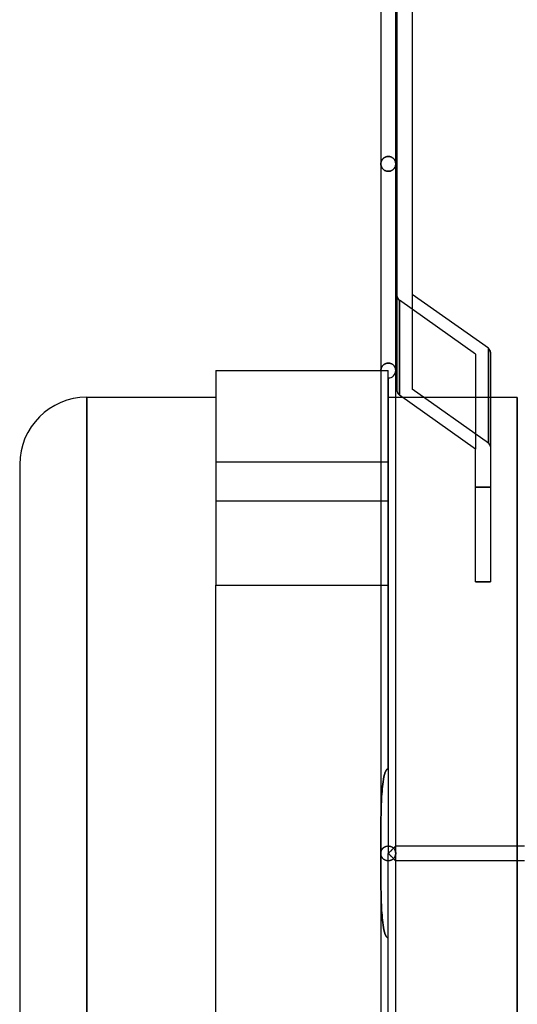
# Model space of a CAD drawing. Header units: millimetres. Extents: x -88 to 55, y -232 to 232.
# Tile 3 of 6: x -88 to -21, y -20 to 112. Entities that reach past the tile are written whole.
import ezdxf

# ---------------------------------------------------------------- set-up
doc = ezdxf.new("R2010")
doc.units = ezdxf.units.MM
doc.layers.add('HIDDEN', color=7, linetype='Continuous')
doc.layers.add('THICK', color=7, linetype='Continuous')

msp = doc.modelspace()

# ---------------------------------------------------------------- linework, layer by layer
at = {"layer": 'HIDDEN'}
for p, q in [((-39.66, 92.85), (-39.67, 92.79)), ((-39.67, 92.79), (-39.66, 92.84)), ((-39.66, 92.74), (-39.67, 92.79)), ((-39.67, 92.79), (-39.66, 92.74)), ((-39.65, 92.95), (-39.66, 92.9)), ((-39.66, 92.89), (-39.65, 92.94)), ((-39.66, 92.9), (-39.66, 92.85)), ((-39.66, 92.84), (-39.66, 92.89)), ((-39.64, 93), (-39.65, 92.95)), ((-39.65, 92.94), (-39.64, 92.99)), ((-39.63, 93.05), (-39.64, 93)), ((-39.64, 92.99), (-39.63, 93.04)), ((-39.62, 93.1), (-39.63, 93.05)), ((-39.63, 93.04), (-39.62, 93.09)), ((-39.6, 93.15), (-39.62, 93.1)), ((-39.62, 93.09), (-39.6, 93.14)), ((-39.58, 93.2), (-39.6, 93.15)), ((-39.6, 93.14), (-39.58, 93.19)), ((-39.55, 93.25), (-39.58, 93.2)), ((-39.58, 93.19), (-39.56, 93.24)), ((-39.56, 93.24), (-39.54, 93.28)), ((-39.53, 93.3), (-39.55, 93.25)), ((-39.54, 93.28), (-39.51, 93.33)), ((-39.5, 93.35), (-39.53, 93.3)), ((-39.51, 93.33), (-39.48, 93.38)), ((-39.46, 93.4), (-39.5, 93.35)), ((-39.48, 93.38), (-39.44, 93.42)), ((-39.43, 93.44), (-39.46, 93.4)), ((-39.44, 93.42), (-39.41, 93.46)), ((-39.39, 93.48), (-39.43, 93.44)), ((-39.41, 93.46), (-39.37, 93.5)), ((-39.34, 93.53), (-39.39, 93.48)), ((-39.37, 93.5), (-39.32, 93.54)), ((-39.3, 93.57), (-39.34, 93.53)), ((-39.32, 93.54), (-39.28, 93.58)), ((-39.25, 93.6), (-39.3, 93.57)), ((-39.28, 93.58), (-39.23, 93.62)), ((-39.19, 93.64), (-39.25, 93.6)), ((-39.23, 93.62), (-39.18, 93.65)), ((-39.14, 93.67), (-39.19, 93.64)), ((-39.18, 93.65), (-39.12, 93.68)), ((-39.08, 93.7), (-39.14, 93.67)), ((-39.12, 93.68), (-39.06, 93.71)), ((-39.01, 93.73), (-39.08, 93.7)), ((-39.06, 93.71), (-39, 93.73)), ((-38.95, 93.75), (-39.01, 93.73)), ((-39, 93.73), (-38.94, 93.75)), ((-38.88, 93.77), (-38.95, 93.75)), ((-38.94, 93.75), (-38.87, 93.77)), ((-38.81, 93.78), (-38.88, 93.77)), ((-38.87, 93.77), (-38.8, 93.78)), ((-38.74, 93.79), (-38.81, 93.78)), ((-38.8, 93.78), (-38.73, 93.79)), ((-38.67, 93.79), (-38.74, 93.79)), ((-38.73, 93.79), (-38.67, 93.79)), ((-38.6, 93.79), (-38.67, 93.79)), ((-38.67, 93.79), (-38.59, 93.79)), ((-38.53, 93.78), (-38.6, 93.79)), ((-38.59, 93.79), (-38.52, 93.78)), ((-38.46, 93.77), (-38.53, 93.78)), ((-38.52, 93.78), (-38.45, 93.77)), ((-38.39, 93.75), (-38.46, 93.77)), ((-38.45, 93.77), (-38.38, 93.75)), ((-38.33, 93.73), (-38.39, 93.75)), ((-38.38, 93.75), (-38.32, 93.73)), ((-38.27, 93.71), (-38.33, 93.73)), ((-38.32, 93.73), (-38.25, 93.7)), ((-38.21, 93.68), (-38.27, 93.71)), ((-38.25, 93.7), (-38.19, 93.67)), ((-38.15, 93.65), (-38.21, 93.68)), ((-38.19, 93.67), (-38.14, 93.64)), ((-38.1, 93.62), (-38.15, 93.65)), ((-38.14, 93.64), (-38.08, 93.6)), ((-38.05, 93.58), (-38.1, 93.62)), ((-38.08, 93.6), (-38.03, 93.57)), ((-38.01, 93.54), (-38.05, 93.58)), ((-38.03, 93.57), (-37.99, 93.53)), ((-37.96, 93.5), (-38.01, 93.54)), ((-37.99, 93.53), (-37.94, 93.48)), ((-37.92, 93.46), (-37.96, 93.5)), ((-37.94, 93.48), (-37.9, 93.44)), ((-37.89, 93.42), (-37.92, 93.46)), ((-37.9, 93.44), (-37.87, 93.4)), ((-37.85, 93.38), (-37.89, 93.42)), ((-37.87, 93.4), (-37.83, 93.35)), ((-37.82, 93.33), (-37.85, 93.38)), ((-37.83, 93.35), (-37.8, 93.3)), ((-37.79, 93.28), (-37.82, 93.33)), ((-37.8, 93.3), (-37.78, 93.25)), ((-37.77, 93.24), (-37.79, 93.28)), ((-37.78, 93.25), (-37.75, 93.2)), ((-37.75, 93.19), (-37.77, 93.24)), ((-37.75, 93.2), (-37.73, 93.15)), ((-37.73, 93.14), (-37.75, 93.19)), ((-37.73, 93.15), (-37.71, 93.1)), ((-37.71, 93.09), (-37.73, 93.14)), ((-37.71, 93.1), (-37.7, 93.05)), ((-37.7, 93.04), (-37.71, 93.09)), ((-37.7, 93.05), (-37.69, 93)), ((-37.69, 92.99), (-37.7, 93.04)), ((-37.69, 93), (-37.68, 92.95)), ((-37.68, 92.94), (-37.69, 92.99)), ((-37.68, 92.95), (-37.67, 92.9)), ((-37.67, 92.89), (-37.68, 92.94)), ((-37.67, 92.9), (-37.67, 92.85)), ((-37.67, 92.84), (-37.67, 92.89)), ((-37.67, 92.85), (-37.67, 92.79)), ((-37.67, 92.79), (-37.67, 92.84)), ((-37.67, 92.74), (-37.67, 92.79)), ((-37.67, 92.79), (-37.67, 92.74)), ((-39.66, 92.69), (-39.66, 92.74)), ((-39.66, 92.74), (-39.66, 92.69)), ((-39.65, 92.63), (-39.66, 92.69)), ((-39.66, 92.69), (-39.65, 92.63)), ((-39.64, 92.58), (-39.65, 92.63)), ((-39.65, 92.63), (-39.64, 92.58)), ((-39.63, 92.52), (-39.64, 92.58)), ((-39.64, 92.58), (-39.63, 92.52)), ((-39.61, 92.47), (-39.63, 92.52)), ((-39.63, 92.52), (-39.61, 92.47)), ((-39.59, 92.42), (-39.61, 92.47)), ((-39.61, 92.47), (-39.59, 92.42)), ((-39.57, 92.37), (-39.59, 92.42)), ((-39.59, 92.42), (-39.57, 92.37)), ((-39.54, 92.31), (-39.57, 92.37)), ((-39.57, 92.37), (-39.54, 92.31)), ((-39.51, 92.26), (-39.54, 92.31)), ((-39.54, 92.31), (-39.51, 92.26)), ((-39.48, 92.22), (-39.51, 92.26)), ((-39.51, 92.26), (-39.48, 92.22)), ((-39.45, 92.17), (-39.48, 92.22)), ((-39.48, 92.22), (-39.45, 92.17)), ((-39.41, 92.12), (-39.45, 92.17)), ((-39.45, 92.17), (-39.41, 92.12)), ((-39.36, 92.08), (-39.41, 92.12)), ((-39.41, 92.12), (-39.36, 92.08)), ((-39.32, 92.03), (-39.36, 92.08)), ((-39.36, 92.08), (-39.32, 92.03)), ((-39.27, 91.99), (-39.32, 92.03)), ((-39.32, 92.03), (-39.27, 91.99)), ((-39.22, 91.96), (-39.27, 91.99)), ((-39.27, 91.99), (-39.22, 91.96)), ((-39.16, 91.92), (-39.22, 91.96)), ((-39.22, 91.96), (-39.16, 91.92)), ((-39.11, 91.89), (-39.16, 91.92)), ((-39.16, 91.92), (-39.11, 91.89)), ((-39.05, 91.87), (-39.11, 91.89)), ((-39.11, 91.89), (-39.05, 91.87)), ((-38.99, 91.84), (-39.05, 91.87)), ((-39.05, 91.87), (-38.99, 91.84)), ((-38.93, 91.82), (-38.99, 91.84)), ((-38.99, 91.84), (-38.93, 91.82)), ((-38.86, 91.81), (-38.93, 91.82)), ((-38.93, 91.82), (-38.86, 91.81)), ((-38.8, 91.8), (-38.86, 91.81)), ((-38.86, 91.81), (-38.8, 91.8)), ((-38.73, 91.79), (-38.8, 91.8)), ((-38.8, 91.8), (-38.73, 91.79)), ((-38.67, 91.79), (-38.73, 91.79)), ((-38.73, 91.79), (-38.67, 91.79)), ((-38.67, 91.79), (-38.59, 91.79)), ((-38.59, 91.79), (-38.67, 91.79)), ((-38.59, 91.79), (-38.52, 91.8)), ((-38.52, 91.8), (-38.59, 91.79)), ((-38.52, 91.8), (-38.45, 91.81)), ((-38.45, 91.81), (-38.52, 91.8)), ((-38.45, 91.81), (-38.38, 91.83)), ((-38.38, 91.83), (-38.45, 91.81)), ((-38.38, 91.83), (-38.31, 91.85)), ((-38.31, 91.85), (-38.38, 91.83)), ((-38.31, 91.85), (-38.25, 91.88)), ((-38.25, 91.88), (-38.31, 91.85)), ((-38.25, 91.88), (-38.18, 91.91)), ((-38.18, 91.91), (-38.25, 91.88)), ((-38.18, 91.91), (-38.13, 91.95)), ((-38.13, 91.95), (-38.18, 91.91)), ((-38.13, 91.95), (-38.07, 91.98)), ((-38.07, 91.98), (-38.13, 91.95)), ((-38.07, 91.98), (-38.02, 92.02)), ((-38.02, 92.02), (-38.07, 91.98)), ((-38.02, 92.02), (-37.98, 92.07)), ((-37.98, 92.07), (-38.02, 92.02)), ((-37.98, 92.07), (-37.93, 92.11)), ((-37.93, 92.11), (-37.98, 92.07)), ((-37.93, 92.11), (-37.89, 92.15)), ((-37.89, 92.15), (-37.93, 92.11)), ((-37.89, 92.15), (-37.86, 92.2)), ((-37.86, 92.2), (-37.89, 92.15)), ((-37.86, 92.2), (-37.83, 92.25)), ((-37.83, 92.25), (-37.86, 92.2)), ((-37.83, 92.25), (-37.8, 92.3)), ((-37.8, 92.3), (-37.83, 92.25)), ((-37.8, 92.3), (-37.77, 92.35)), ((-37.77, 92.35), (-37.8, 92.3)), ((-37.77, 92.35), (-37.74, 92.4)), ((-37.74, 92.4), (-37.77, 92.35)), ((-37.74, 92.4), (-37.72, 92.46)), ((-37.72, 92.46), (-37.74, 92.4)), ((-37.72, 92.46), (-37.71, 92.51)), ((-37.71, 92.51), (-37.72, 92.46)), ((-37.71, 92.51), (-37.69, 92.57)), ((-37.69, 92.57), (-37.71, 92.51)), ((-37.69, 92.57), (-37.68, 92.62)), ((-37.68, 92.62), (-37.69, 92.57)), ((-37.68, 92.62), (-37.67, 92.68)), ((-37.67, 92.68), (-37.68, 92.62)), ((-37.67, 92.68), (-37.67, 92.74)), ((-37.67, 92.74), (-37.67, 92.68)), ((-26.92, 67.18), (-37.17, 74.43)), ((-37.17, 61.67), (-37.17, 74.43)), ((-26.92, 67.18), (-37.17, 74.43)), ((-37.17, 74.43), (-37.17, 61.67)), ((-25.21, 55.21), (-25.21, 67.97)), ((-26.92, 67.18), (-26.92, 54.42)), ((-61.88, 64.98), (-61.88, 64.98)), ((-39.66, 65.03), (-39.67, 64.98)), ((-39.67, 64.98), (-39.66, 65.03)), ((-39.67, 64.98), (-38.67, 64.98)), ((-39.65, 65.13), (-39.66, 65.08)), ((-39.66, 65.08), (-39.65, 65.13)), ((-39.66, 65.08), (-39.66, 65.03)), ((-39.66, 65.03), (-39.66, 65.08)), ((-39.64, 65.18), (-39.65, 65.13)), ((-39.65, 65.13), (-39.64, 65.18)), ((-39.63, 65.23), (-39.64, 65.18)), ((-39.64, 65.18), (-39.63, 65.23)), ((-39.62, 65.28), (-39.63, 65.23)), ((-39.63, 65.23), (-39.62, 65.28)), ((-39.6, 65.33), (-39.62, 65.28)), ((-39.62, 65.28), (-39.6, 65.33)), ((-39.58, 65.38), (-39.6, 65.33)), ((-39.6, 65.33), (-39.58, 65.38)), ((-39.56, 65.42), (-39.58, 65.38)), ((-39.58, 65.38), (-39.56, 65.42)), ((-39.54, 65.47), (-39.56, 65.42)), ((-39.56, 65.42), (-39.54, 65.47)), ((-39.51, 65.52), (-39.54, 65.47)), ((-39.54, 65.47), (-39.51, 65.52)), ((-39.48, 65.56), (-39.51, 65.52)), ((-39.51, 65.52), (-39.48, 65.56)), ((-39.44, 65.6), (-39.48, 65.56)), ((-39.48, 65.56), (-39.44, 65.6)), ((-39.41, 65.65), (-39.44, 65.6)), ((-39.44, 65.6), (-39.41, 65.65)), ((-39.37, 65.69), (-39.41, 65.65)), ((-39.41, 65.65), (-39.37, 65.69)), ((-39.32, 65.73), (-39.37, 65.69)), ((-39.37, 65.69), (-39.32, 65.73)), ((-39.28, 65.77), (-39.32, 65.73)), ((-39.32, 65.73), (-39.28, 65.77)), ((-39.23, 65.8), (-39.28, 65.77)), ((-39.28, 65.77), (-39.23, 65.8)), ((-39.18, 65.83), (-39.23, 65.8)), ((-39.23, 65.8), (-39.18, 65.83)), ((-39.12, 65.86), (-39.18, 65.83)), ((-39.18, 65.83), (-39.12, 65.86)), ((-39.06, 65.89), (-39.12, 65.86)), ((-39.12, 65.86), (-39.06, 65.89)), ((-39, 65.91), (-39.06, 65.89)), ((-39.06, 65.89), (-39, 65.91)), ((-38.94, 65.94), (-39, 65.91)), ((-39, 65.91), (-38.94, 65.94)), ((-38.87, 65.95), (-38.94, 65.94)), ((-38.94, 65.94), (-38.87, 65.95)), ((-38.8, 65.96), (-38.87, 65.95)), ((-38.87, 65.95), (-38.8, 65.96)), ((-38.73, 65.97), (-38.8, 65.96)), ((-38.8, 65.96), (-38.73, 65.97)), ((-38.67, 65.97), (-38.73, 65.97)), ((-38.73, 65.97), (-38.67, 65.97)), ((-38.59, 65.97), (-38.67, 65.97)), ((-38.67, 65.97), (-38.59, 65.97)), ((-38.67, 36.1), (-38.67, 64.98)), ((-38.67, 64.98), (-38.67, 64.98)), ((-38.67, 64.98), (-38.67, 64.98)), ((-38.52, 65.96), (-38.59, 65.97)), ((-38.59, 65.97), (-38.52, 65.96)), ((-38.45, 65.95), (-38.52, 65.96)), ((-38.52, 65.96), (-38.45, 65.95)), ((-38.38, 65.93), (-38.45, 65.95)), ((-38.45, 65.95), (-38.38, 65.93)), ((-38.32, 65.91), (-38.38, 65.93)), ((-38.38, 65.93), (-38.32, 65.91)), ((-38.25, 65.89), (-38.32, 65.91)), ((-38.32, 65.91), (-38.25, 65.89)), ((-38.19, 65.86), (-38.25, 65.89)), ((-38.25, 65.89), (-38.19, 65.86)), ((-38.14, 65.82), (-38.19, 65.86)), ((-38.19, 65.86), (-38.14, 65.82)), ((-38.08, 65.79), (-38.14, 65.82)), ((-38.14, 65.82), (-38.08, 65.79)), ((-38.03, 65.75), (-38.08, 65.79)), ((-38.08, 65.79), (-38.03, 65.75)), ((-37.99, 65.71), (-38.03, 65.75)), ((-38.03, 65.75), (-37.99, 65.71)), ((-37.94, 65.67), (-37.99, 65.71)), ((-37.99, 65.71), (-37.94, 65.67)), ((-37.9, 65.63), (-37.94, 65.67)), ((-37.94, 65.67), (-37.9, 65.63)), ((-37.87, 65.58), (-37.9, 65.63)), ((-37.9, 65.63), (-37.87, 65.58)), ((-37.83, 65.53), (-37.87, 65.58)), ((-37.87, 65.58), (-37.83, 65.53)), ((-37.8, 65.49), (-37.83, 65.53)), ((-37.83, 65.53), (-37.8, 65.49)), ((-37.78, 65.44), (-37.8, 65.49)), ((-37.8, 65.49), (-37.78, 65.44)), ((-37.75, 65.39), (-37.78, 65.44)), ((-37.78, 65.44), (-37.75, 65.39)), ((-37.73, 65.34), (-37.75, 65.39)), ((-37.75, 65.39), (-37.73, 65.34)), ((-37.71, 65.29), (-37.73, 65.34)), ((-37.73, 65.34), (-37.71, 65.29)), ((-37.7, 65.24), (-37.71, 65.29)), ((-37.71, 65.29), (-37.7, 65.24)), ((-37.69, 65.19), (-37.7, 65.24)), ((-37.7, 65.24), (-37.69, 65.19)), ((-37.68, 65.14), (-37.69, 65.19)), ((-37.69, 65.19), (-37.68, 65.14)), ((-37.67, 65.08), (-37.68, 65.14)), ((-37.68, 65.14), (-37.67, 65.08)), ((-37.67, 65.03), (-37.67, 65.08)), ((-37.67, 65.08), (-37.67, 65.03)), ((-37.67, 64.98), (-37.67, 65.03)), ((-37.67, 65.03), (-37.67, 64.98)), ((-38.67, 63.98), (-38.67, 0)), ((-25.21, 55.21), (-35.47, 62.46)), ((-79.22, 0), (-79.22, 61.37)), ((-37.67, 61.37), (-38.67, 61.37)), ((-24.92, 61.37), (-36.75, 61.37)), ((-21.32, 0), (-21.32, 61.37)), ((-38.67, 52.66), (-61.88, 52.66)), ((-38.67, 52.66), (-61.88, 52.66)), ((-26.92, 49.3), (-24.92, 49.3)), ((-24.92, 49.3), (-26.92, 49.3)), ((-38.67, 47.41), (-61.88, 47.41)), ((-38.67, 47.41), (-61.88, 47.41)), ((-61.88, 36.1), (-38.67, 36.1)), ((-39.67, 36.1), (-38.67, 36.1)), ((-38.67, 11.44), (-38.67, 36.1)), ((-26.92, 36.54), (-24.92, 36.54)), ((-39.17, 10.61), (-39.25, 10.3)), ((-39.25, 10.3), (-39.17, 10.61)), ((-39.07, 10.93), (-39.17, 10.61)), ((-39.17, 10.61), (-39.07, 10.93)), ((-38.93, 11.24), (-39.07, 10.93)), ((-39.07, 10.93), (-38.93, 11.24)), ((-38.67, 11.44), (-38.93, 11.24)), ((-38.93, 11.24), (-38.67, 11.44)), ((-39.41, 9.32), (-39.45, 8.99)), ((-39.45, 8.99), (-39.41, 9.32)), ((-39.37, 9.65), (-39.41, 9.32)), ((-39.41, 9.32), (-39.37, 9.65)), ((-39.31, 9.98), (-39.37, 9.65)), ((-39.37, 9.65), (-39.31, 9.98)), ((-39.25, 10.3), (-39.31, 9.98)), ((-39.31, 9.98), (-39.25, 10.3)), ((-39.54, 7.98), (-39.56, 7.63)), ((-39.56, 7.63), (-39.54, 7.98)), ((-39.51, 8.32), (-39.54, 7.98)), ((-39.54, 7.98), (-39.51, 8.32)), ((-39.48, 8.65), (-39.51, 8.32)), ((-39.51, 8.32), (-39.48, 8.65)), ((-39.45, 8.99), (-39.48, 8.65)), ((-39.48, 8.65), (-39.45, 8.99)), ((-39.59, 6.94), (-39.61, 6.59)), ((-39.61, 6.59), (-39.59, 6.94)), ((-39.58, 7.29), (-39.59, 6.94)), ((-39.59, 6.94), (-39.58, 7.29)), ((-39.56, 7.63), (-39.58, 7.29)), ((-39.58, 7.29), (-39.56, 7.63)), ((-39.63, 5.89), (-39.64, 5.53)), ((-39.64, 5.53), (-39.63, 5.89)), ((-39.64, 5.53), (-39.64, 5.18)), ((-39.64, 5.18), (-39.64, 5.53)), ((-39.62, 6.24), (-39.63, 5.89)), ((-39.63, 5.89), (-39.62, 6.24)), ((-39.61, 6.59), (-39.62, 6.24)), ((-39.62, 6.24), (-39.61, 6.59)), ((-39.65, 4.47), (-39.66, 4.12)), ((-39.66, 4.12), (-39.65, 4.47)), ((-39.66, 4.12), (-39.66, 3.77)), ((-39.66, 3.77), (-39.66, 4.12)), ((-39.64, 5.18), (-39.65, 4.83)), ((-39.65, 4.83), (-39.64, 5.18)), ((-39.65, 4.83), (-39.65, 4.47)), ((-39.65, 4.47), (-39.65, 4.83)), ((-39.66, 3.77), (-39.66, 3.41)), ((-39.66, 3.41), (-39.66, 3.77)), ((-39.66, 3.41), (-39.66, 3.06)), ((-39.66, 3.06), (-39.66, 3.41)), ((-39.66, 3.06), (-39.66, 2.71)), ((-39.66, 2.71), (-39.66, 3.06)), ((-39.66, 2.71), (-39.66, 2.37)), ((-39.66, 2.37), (-39.66, 2.71)), ((-39.66, 1.68), (-39.67, 1.33)), ((-39.67, 1.33), (-39.66, 1.68)), ((-39.67, 1.33), (-39.67, 1)), ((-39.67, 1), (-39.67, 1.33)), ((-39.66, 2.37), (-39.66, 2.02)), ((-39.66, 2.02), (-39.66, 2.37)), ((-39.66, 2.02), (-39.66, 1.68)), ((-39.66, 1.68), (-39.66, 2.02)), ((-39.67, 1), (-39.67, 0.66)), ((-39.67, 0.66), (-39.67, 1)), ((-39.67, 0.66), (-39.67, 0.33)), ((-39.67, 0.33), (-39.67, 0.66)), ((-39.67, 0.33), (-39.67, 0)), ((-39.67, 0), (-39.67, 0.33)), ((-39.67, 0), (-39.66, 0.05)), ((-39.67, 0), (-39.66, 0.05)), ((-39.67, -0.33), (-39.67, 0)), ((-39.67, 0), (-39.67, -0.33)), ((-39.66, -0.05), (-39.67, 0)), ((-39.66, 0.11), (-39.65, 0.16)), ((-39.66, 0.1), (-39.65, 0.16)), ((-39.66, 0.05), (-39.66, 0.11)), ((-39.66, 0.05), (-39.66, 0.1)), ((-39.65, 0.16), (-39.64, 0.22)), ((-39.65, 0.16), (-39.64, 0.21)), ((-39.64, 0.22), (-39.63, 0.27)), ((-39.64, 0.21), (-39.63, 0.26)), ((-39.63, 0.27), (-39.61, 0.32)), ((-39.63, 0.26), (-39.62, 0.31)), ((-39.62, 0.31), (-39.6, 0.36)), ((-39.61, 0.32), (-39.59, 0.38)), ((-39.6, 0.36), (-39.58, 0.41)), ((-39.59, 0.38), (-39.57, 0.43)), ((-39.58, 0.41), (-39.55, 0.46)), ((-39.57, 0.43), (-39.54, 0.48)), ((-39.55, 0.46), (-39.52, 0.51)), ((-39.54, 0.48), (-39.51, 0.53)), ((-39.52, 0.51), (-39.49, 0.56)), ((-39.51, 0.53), (-39.48, 0.58)), ((-39.49, 0.56), (-39.46, 0.6)), ((-39.48, 0.58), (-39.45, 0.63)), ((-39.46, 0.6), (-39.43, 0.65)), ((-39.45, 0.63), (-39.41, 0.67)), ((-39.43, 0.65), (-39.39, 0.69)), ((-39.41, 0.67), (-39.36, 0.72)), ((-39.39, 0.69), (-39.34, 0.74)), ((-39.36, 0.72), (-39.32, 0.76)), ((-39.34, 0.74), (-39.3, 0.78)), ((-39.32, 0.76), (-39.27, 0.8)), ((-39.3, 0.78), (-39.25, 0.81)), ((-39.27, 0.8), (-39.21, 0.84)), ((-39.25, 0.81), (-39.19, 0.85)), ((-39.21, 0.84), (-39.15, 0.87)), ((-39.19, 0.85), (-39.14, 0.88)), ((-39.15, 0.87), (-39.09, 0.9)), ((-39.14, 0.88), (-39.08, 0.91)), ((-39.09, 0.9), (-39.03, 0.93)), ((-39.08, 0.91), (-39.01, 0.94)), ((-39.03, 0.93), (-38.96, 0.96)), ((-39.01, 0.94), (-38.95, 0.96)), ((-38.96, 0.96), (-38.89, 0.97)), ((-38.95, 0.96), (-38.88, 0.98)), ((-38.89, 0.97), (-38.82, 0.99)), ((-38.88, 0.98), (-38.81, 0.99)), ((-38.82, 0.99), (-38.74, 1)), ((-38.81, 0.99), (-38.74, 1)), ((-38.74, 1), (-38.67, 1)), ((-38.74, 1), (-38.67, 1)), ((-38.67, 1), (-38.62, 1)), ((-38.67, 1), (-38.59, 1)), ((-38.67, 0), (-38.61, 0.05)), ((-38.62, 1), (-38.57, 1)), ((-38.61, 0.05), (-38.56, 0.1)), ((-38.59, 1), (-38.52, 0.99)), ((-38.57, 1), (-38.53, 0.99)), ((-38.56, 0.1), (-38.51, 0.16)), ((-38.53, 0.99), (-38.48, 0.98)), ((-38.52, 0.99), (-38.45, 0.98)), ((-38.51, 0.16), (-38.46, 0.21)), ((-38.48, 0.98), (-38.44, 0.97)), ((-38.46, 0.21), (-38.41, 0.26)), ((-38.45, 0.98), (-38.39, 0.96)), ((-38.44, 0.97), (-38.39, 0.96)), ((-38.41, 0.26), (-38.36, 0.31)), ((-38.39, 0.96), (-38.35, 0.95)), ((-38.39, 0.96), (-38.32, 0.94)), ((-38.36, 0.31), (-38.3, 0.36)), ((-38.35, 0.95), (-38.31, 0.93)), ((-38.32, 0.94), (-38.26, 0.91)), ((-38.31, 0.93), (-38.27, 0.92)), ((-38.3, 0.36), (-38.25, 0.41)), ((-38.27, 0.92), (-38.23, 0.9)), ((-38.26, 0.91), (-38.2, 0.88)), ((-38.25, 0.41), (-38.21, 0.46)), ((-38.23, 0.9), (-38.19, 0.88)), ((-38.21, 0.46), (-38.16, 0.51)), ((-38.2, 0.88), (-38.14, 0.85)), ((-38.19, 0.88), (-38.15, 0.86)), ((-38.16, 0.51), (-38.11, 0.56)), ((-38.15, 0.86), (-38.12, 0.84)), ((-38.14, 0.85), (-38.09, 0.82)), ((-38.12, 0.84), (-38.08, 0.81)), ((-38.11, 0.56), (-38.06, 0.6)), ((-38.09, 0.82), (-38.04, 0.78)), ((-38.08, 0.81), (-38.05, 0.79)), ((-38.06, 0.6), (-38.02, 0.65)), ((-38.05, 0.79), (-38.02, 0.76)), ((-38.04, 0.78), (-37.99, 0.74)), ((-38.02, 0.76), (-37.99, 0.74)), ((-38.02, 0.65), (-37.97, 0.69)), ((-37.99, 0.74), (-37.96, 0.71)), ((-37.99, 0.74), (-37.95, 0.7)), ((-37.97, 0.69), (-37.93, 0.73)), ((-37.96, 0.71), (-37.93, 0.73)), ((-37.93, 0.73), (-37.96, 0.71)), ((-37.95, 0.7), (-37.91, 0.66)), ((-37.93, 0.73), (-37.89, 0.78)), ((-37.93, 0.73), (-37.9, 0.76)), ((-37.9, 0.76), (-37.93, 0.73)), ((-37.91, 0.66), (-37.88, 0.61)), ((-37.9, 0.76), (-37.88, 0.79)), ((-37.88, 0.79), (-37.9, 0.76)), ((-37.89, 0.78), (-37.85, 0.81)), ((-37.88, 0.79), (-37.85, 0.81)), ((-37.85, 0.81), (-37.88, 0.79)), ((-37.88, 0.61), (-37.84, 0.57)), ((-37.85, 0.81), (-37.82, 0.85)), ((-37.85, 0.81), (-37.83, 0.83)), ((-37.83, 0.83), (-37.85, 0.81)), ((-37.84, 0.57), (-37.81, 0.52)), ((-37.83, 0.83), (-37.81, 0.86)), ((-37.81, 0.86), (-37.83, 0.83)), ((-37.82, 0.85), (-37.78, 0.88)), ((-37.81, 0.86), (-37.79, 0.88)), ((-37.79, 0.88), (-37.81, 0.86)), ((-37.81, 0.52), (-37.78, 0.47)), ((-37.79, 0.88), (-37.77, 0.9)), ((-37.77, 0.9), (-37.79, 0.88)), ((-37.78, 0.88), (-37.75, 0.91)), ((-37.78, 0.47), (-37.76, 0.43)), ((-37.77, 0.9), (-37.75, 0.92)), ((-37.75, 0.92), (-37.77, 0.9)), ((-37.76, 0.43), (-37.74, 0.38)), ((-37.75, 0.91), (-37.73, 0.94)), ((-37.75, 0.92), (-37.73, 0.93)), ((-37.73, 0.93), (-37.75, 0.92)), ((-37.74, 0.38), (-37.72, 0.32)), ((-37.73, 0.94), (-37.71, 0.96)), ((-37.73, 0.93), (-37.72, 0.95)), ((-37.72, 0.95), (-37.73, 0.93)), ((-37.72, 0.95), (-37.7, 0.96)), ((-37.7, 0.96), (-37.72, 0.95)), ((-37.72, 0.32), (-37.7, 0.27)), ((-37.71, 0.96), (-37.69, 0.98)), ((-37.7, 0.96), (-37.69, 0.97)), ((-37.69, 0.97), (-37.7, 0.96)), ((-37.7, 0.27), (-37.69, 0.22)), ((-37.69, 0.98), (-37.68, 0.99)), ((-37.69, 0.97), (-37.68, 0.98)), ((-37.68, 0.98), (-37.69, 0.97)), ((-37.69, 0.22), (-37.68, 0.16)), ((-37.68, 0.99), (-37.67, 1)), ((-37.68, 0.98), (-37.67, 0.99)), ((-37.67, 0.99), (-37.68, 0.98)), ((-37.68, 0.16), (-37.67, 0.11)), ((-37.67, 1), (-37.67, 1)), ((-37.67, 0.99), (-37.67, 1)), ((-37.67, 1), (-37.67, 1)), ((-37.67, 1), (-37.67, 1)), ((-37.67, 1), (-37.67, 1)), ((-37.67, 1), (-37.67, 1)), ((-37.67, 1), (-37.67, 1)), ((-37.67, 1), (-37.67, 1)), ((-37.67, 1), (-37.67, 1)), ((-37.67, 1), (-37.67, 1)), ((-37.67, 1), (-37.67, 1)), ((-37.67, 1), (-37.67, 1)), ((-37.67, 1), (-37.67, 1)), ((-37.67, 1), (-37.67, 1)), ((-37.67, 1), (-37.67, 1)), ((-37.67, 1), (-37.67, 1)), ((-37.67, 1), (-37.67, 1)), ((-37.67, 1), (-37.67, 1)), ((-37.67, 1), (-37.67, 0.99)), ((-37.67, 0), (-37.67, 1)), ((-37.67, 0.11), (-37.67, 0.06)), ((-37.67, 0.06), (-37.67, 0)), ((-21.32, 1), (-21.32, 0)), ((-21.32, 0), (-21.32, -1)), ((-79.22, -61.37), (-79.22, 0)), ((-39.66, -0.05), (-39.67, 0)), ((-39.67, -0.66), (-39.67, -0.33)), ((-39.67, -0.33), (-39.67, -0.66)), ((-39.67, -1), (-39.67, -0.66)), ((-39.67, -0.66), (-39.67, -1)), ((-39.67, -1.33), (-39.67, -1)), ((-39.67, -1), (-39.67, -1.33)), ((-39.66, -0.11), (-39.66, -0.05)), ((-39.66, -0.1), (-39.66, -0.05)), ((-39.65, -0.16), (-39.66, -0.1)), ((-39.65, -0.16), (-39.66, -0.11)), ((-39.64, -0.22), (-39.65, -0.16)), ((-39.64, -0.21), (-39.65, -0.16)), ((-39.63, -0.26), (-39.64, -0.21)), ((-39.63, -0.27), (-39.64, -0.22)), ((-39.62, -0.31), (-39.63, -0.26)), ((-39.61, -0.32), (-39.63, -0.27)), ((-39.6, -0.36), (-39.62, -0.31)), ((-39.59, -0.38), (-39.61, -0.32)), ((-39.58, -0.41), (-39.6, -0.36)), ((-39.57, -0.43), (-39.59, -0.38)), ((-39.55, -0.46), (-39.58, -0.41)), ((-39.54, -0.48), (-39.57, -0.43)), ((-39.52, -0.51), (-39.55, -0.46)), ((-39.51, -0.53), (-39.54, -0.48)), ((-39.49, -0.56), (-39.52, -0.51)), ((-39.48, -0.58), (-39.51, -0.53)), ((-39.46, -0.6), (-39.49, -0.56)), ((-39.45, -0.63), (-39.48, -0.58)), ((-39.43, -0.65), (-39.46, -0.6)), ((-39.41, -0.67), (-39.45, -0.63)), ((-39.39, -0.69), (-39.43, -0.65)), ((-39.36, -0.72), (-39.41, -0.67)), ((-39.34, -0.74), (-39.39, -0.69)), ((-39.32, -0.76), (-39.36, -0.72)), ((-39.3, -0.78), (-39.34, -0.74)), ((-39.27, -0.8), (-39.32, -0.76)), ((-39.25, -0.81), (-39.3, -0.78)), ((-39.21, -0.84), (-39.27, -0.8)), ((-39.19, -0.85), (-39.25, -0.81)), ((-39.15, -0.87), (-39.21, -0.84)), ((-39.14, -0.88), (-39.19, -0.85)), ((-39.09, -0.9), (-39.15, -0.87)), ((-39.08, -0.91), (-39.14, -0.88)), ((-39.03, -0.93), (-39.09, -0.9)), ((-39.01, -0.94), (-39.08, -0.91)), ((-38.96, -0.96), (-39.03, -0.93)), ((-38.95, -0.96), (-39.01, -0.94)), ((-38.89, -0.97), (-38.96, -0.96)), ((-38.88, -0.98), (-38.95, -0.96)), ((-38.82, -0.99), (-38.89, -0.97)), ((-38.81, -0.99), (-38.88, -0.98)), ((-38.74, -1), (-38.82, -0.99)), ((-38.74, -1), (-38.81, -0.99)), ((-38.67, -1), (-38.74, -1)), ((-38.67, -1), (-38.74, -1)), ((-38.61, -0.05), (-38.67, 0)), ((-38.67, -63.98), (-38.67, 0)), ((-38.62, -1), (-38.67, -1)), ((-38.59, -1), (-38.67, -1)), ((-38.57, -1), (-38.62, -1)), ((-38.56, -0.1), (-38.61, -0.05)), ((-38.52, -0.99), (-38.59, -1)), ((-38.53, -0.99), (-38.57, -1)), ((-38.51, -0.16), (-38.56, -0.1)), ((-38.48, -0.98), (-38.53, -0.99)), ((-38.45, -0.98), (-38.52, -0.99)), ((-38.46, -0.21), (-38.51, -0.16)), ((-38.44, -0.97), (-38.48, -0.98)), ((-38.41, -0.26), (-38.46, -0.21)), ((-38.39, -0.96), (-38.45, -0.98)), ((-38.39, -0.96), (-38.44, -0.97)), ((-38.36, -0.31), (-38.41, -0.26)), ((-38.32, -0.94), (-38.39, -0.96)), ((-38.35, -0.95), (-38.39, -0.96)), ((-38.3, -0.36), (-38.36, -0.31)), ((-38.31, -0.93), (-38.35, -0.95)), ((-38.26, -0.91), (-38.32, -0.94)), ((-38.27, -0.92), (-38.31, -0.93)), ((-38.25, -0.41), (-38.3, -0.36)), ((-38.23, -0.9), (-38.27, -0.92)), ((-38.2, -0.88), (-38.26, -0.91)), ((-38.21, -0.46), (-38.25, -0.41)), ((-38.19, -0.88), (-38.23, -0.9)), ((-38.16, -0.51), (-38.21, -0.46)), ((-38.14, -0.85), (-38.2, -0.88)), ((-38.15, -0.86), (-38.19, -0.88)), ((-38.11, -0.56), (-38.16, -0.51)), ((-38.12, -0.84), (-38.15, -0.86)), ((-38.09, -0.82), (-38.14, -0.85)), ((-38.08, -0.81), (-38.12, -0.84)), ((-38.06, -0.6), (-38.11, -0.56)), ((-38.04, -0.78), (-38.09, -0.82)), ((-38.05, -0.79), (-38.08, -0.81)), ((-38.02, -0.65), (-38.06, -0.6)), ((-38.02, -0.76), (-38.05, -0.79)), ((-37.99, -0.74), (-38.04, -0.78)), ((-37.97, -0.69), (-38.02, -0.65)), ((-37.99, -0.74), (-38.02, -0.76)), ((-37.95, -0.7), (-37.99, -0.74)), ((-37.96, -0.71), (-37.99, -0.74)), ((-37.93, -0.73), (-37.97, -0.69)), ((-37.96, -0.71), (-37.93, -0.73)), ((-37.93, -0.73), (-37.96, -0.71)), ((-37.91, -0.66), (-37.95, -0.7)), ((-37.89, -0.78), (-37.93, -0.73)), ((-37.93, -0.73), (-37.9, -0.76)), ((-37.9, -0.76), (-37.93, -0.73)), ((-37.88, -0.61), (-37.91, -0.66)), ((-37.9, -0.76), (-37.88, -0.79)), ((-37.88, -0.79), (-37.9, -0.76)), ((-37.85, -0.81), (-37.89, -0.78)), ((-37.84, -0.57), (-37.88, -0.61)), ((-37.88, -0.79), (-37.85, -0.81)), ((-37.85, -0.81), (-37.88, -0.79)), ((-37.82, -0.85), (-37.85, -0.81)), ((-37.85, -0.81), (-37.83, -0.83)), ((-37.83, -0.83), (-37.85, -0.81)), ((-37.81, -0.52), (-37.84, -0.57)), ((-37.83, -0.83), (-37.81, -0.86)), ((-37.81, -0.86), (-37.83, -0.83)), ((-37.78, -0.88), (-37.82, -0.85)), ((-37.78, -0.47), (-37.81, -0.52)), ((-37.81, -0.86), (-37.79, -0.88)), ((-37.79, -0.88), (-37.81, -0.86)), ((-37.79, -0.88), (-37.77, -0.9)), ((-37.77, -0.9), (-37.79, -0.88)), ((-37.76, -0.43), (-37.78, -0.47)), ((-37.75, -0.91), (-37.78, -0.88)), ((-37.77, -0.9), (-37.75, -0.92)), ((-37.75, -0.92), (-37.77, -0.9)), ((-37.74, -0.38), (-37.76, -0.43)), ((-37.73, -0.94), (-37.75, -0.91)), ((-37.75, -0.92), (-37.73, -0.93)), ((-37.73, -0.93), (-37.75, -0.92)), ((-37.72, -0.32), (-37.74, -0.38)), ((-37.73, -0.93), (-37.72, -0.95)), ((-37.72, -0.95), (-37.73, -0.93)), ((-37.71, -0.96), (-37.73, -0.94)), ((-37.7, -0.27), (-37.72, -0.32)), ((-37.72, -0.95), (-37.7, -0.96)), ((-37.7, -0.96), (-37.72, -0.95)), ((-37.69, -0.98), (-37.71, -0.96)), ((-37.69, -0.22), (-37.7, -0.27)), ((-37.7, -0.96), (-37.69, -0.97)), ((-37.69, -0.97), (-37.7, -0.96)), ((-37.68, -0.16), (-37.69, -0.22)), ((-37.69, -0.97), (-37.68, -0.98)), ((-37.68, -0.98), (-37.69, -0.97)), ((-37.68, -0.99), (-37.69, -0.98)), ((-37.67, -0.11), (-37.68, -0.16)), ((-37.68, -0.98), (-37.67, -0.99)), ((-37.67, -0.99), (-37.68, -0.98)), ((-37.67, -1), (-37.68, -0.99)), ((-37.67, 0), (-37.67, -0.06)), ((-37.67, -1), (-37.67, 0)), ((-37.67, -0.06), (-37.67, -0.11)), ((-37.67, -0.99), (-37.67, -1)), ((-37.67, -1), (-37.67, -0.99)), ((-37.67, -1), (-37.67, -1)), ((-37.67, -1), (-37.67, -1)), ((-37.67, -1), (-37.67, -1)), ((-37.67, -1), (-37.67, -1)), ((-37.67, -1), (-37.67, -1)), ((-37.67, -1), (-37.67, -1)), ((-37.67, -1), (-37.67, -1)), ((-37.67, -1), (-37.67, -1)), ((-37.67, -1), (-37.67, -1)), ((-37.67, -1), (-37.67, -1)), ((-37.67, -1), (-37.67, -1)), ((-37.67, -1), (-37.67, -1)), ((-37.67, -1), (-37.67, -1)), ((-37.67, -1), (-37.67, -1)), ((-37.67, -1), (-37.67, -1)), ((-37.67, -1), (-37.67, -1)), ((-37.67, -1), (-37.67, -1)), ((-21.32, -61.37), (-21.32, 0)), ((-39.66, -1.68), (-39.67, -1.33)), ((-39.67, -1.33), (-39.66, -1.68)), ((-39.66, -2.02), (-39.66, -1.68)), ((-39.66, -1.68), (-39.66, -2.02)), ((-39.66, -2.37), (-39.66, -2.02)), ((-39.66, -2.02), (-39.66, -2.37)), ((-39.66, -2.71), (-39.66, -2.37)), ((-39.66, -2.37), (-39.66, -2.71)), ((-39.66, -3.06), (-39.66, -2.71)), ((-39.66, -2.71), (-39.66, -3.06)), ((-39.66, -3.41), (-39.66, -3.06)), ((-39.66, -3.06), (-39.66, -3.41)), ((-39.66, -3.77), (-39.66, -3.41)), ((-39.66, -3.41), (-39.66, -3.77)), ((-39.66, -4.12), (-39.66, -3.77)), ((-39.66, -3.77), (-39.66, -4.12)), ((-39.65, -4.47), (-39.66, -4.12)), ((-39.66, -4.12), (-39.65, -4.47)), ((-39.65, -4.83), (-39.65, -4.47)), ((-39.65, -4.47), (-39.65, -4.83)), ((-39.64, -5.18), (-39.65, -4.83)), ((-39.65, -4.83), (-39.64, -5.18)), ((-39.64, -5.53), (-39.64, -5.18)), ((-39.64, -5.18), (-39.64, -5.53)), ((-39.63, -5.89), (-39.64, -5.53)), ((-39.64, -5.53), (-39.63, -5.89)), ((-39.62, -6.24), (-39.63, -5.89)), ((-39.63, -5.89), (-39.62, -6.24)), ((-39.61, -6.59), (-39.62, -6.24)), ((-39.62, -6.24), (-39.61, -6.59)), ((-39.59, -6.94), (-39.61, -6.59)), ((-39.61, -6.59), (-39.59, -6.94)), ((-39.58, -7.29), (-39.59, -6.94)), ((-39.59, -6.94), (-39.58, -7.29)), ((-39.56, -7.63), (-39.58, -7.29)), ((-39.58, -7.29), (-39.56, -7.63)), ((-39.54, -7.98), (-39.56, -7.63)), ((-39.56, -7.63), (-39.54, -7.98)), ((-39.51, -8.32), (-39.54, -7.98)), ((-39.54, -7.98), (-39.51, -8.32)), ((-39.48, -8.65), (-39.51, -8.32)), ((-39.51, -8.32), (-39.48, -8.65)), ((-39.45, -8.99), (-39.48, -8.65)), ((-39.48, -8.65), (-39.45, -8.99)), ((-39.41, -9.32), (-39.45, -8.99)), ((-39.45, -8.99), (-39.41, -9.32)), ((-39.37, -9.65), (-39.41, -9.32)), ((-39.41, -9.32), (-39.37, -9.65)), ((-39.31, -9.98), (-39.37, -9.65)), ((-39.37, -9.65), (-39.31, -9.98)), ((-39.25, -10.3), (-39.31, -9.98)), ((-39.31, -9.98), (-39.25, -10.3)), ((-39.17, -10.61), (-39.25, -10.3)), ((-39.25, -10.3), (-39.17, -10.61)), ((-39.07, -10.93), (-39.17, -10.61)), ((-39.17, -10.61), (-39.07, -10.93)), ((-38.93, -11.24), (-39.07, -10.93)), ((-39.07, -10.93), (-38.93, -11.24)), ((-38.67, -11.44), (-38.93, -11.24)), ((-38.93, -11.24), (-38.67, -11.44)), ((-38.67, -36.1), (-38.67, -11.44))]:
    msp.add_line(p, q, dxfattribs=at)
msp.add_arc((-38.67, 64.98), 1, 270, 0.0002, dxfattribs=at)
for centre, major_axis, ratio, start_param, end_param in [((-36.47, 74.93), (1, 0), 0.707107, 3.141593, 3.926991), ((-36.47, 74.93), (1, 0), 0.707107, -3.141593, -2.356194), ((-25.92, 54.71), (-1, 0), 0.707107, 3.141593, 3.926991), ((-38.67, 0), (-1, 0), 1, 2.357062, 3.926123)]:
    msp.add_ellipse(centre, major_axis=major_axis, ratio=ratio, start_param=start_param, end_param=end_param, dxfattribs=at)
at = {"layer": 'THICK'}
for p, q in [((-39.67, 204.05), (-39.67, 0)), ((-37.67, 1), (-37.67, 204.05)), ((-37.47, 62.17), (-37.47, 135.92)), ((-35.47, 135.22), (-35.47, 62.46)), ((-25.21, 67.97), (-35.47, 75.23)), ((-25.21, 67.97), (-25.21, 55.21)), ((-24.92, 67.47), (-24.92, 54.71)), ((-61.88, 64.98), (-61.88, 36.1)), ((-61.88, 64.98), (-39.67, 64.98)), ((-25.21, 55.21), (-35.47, 62.46)), ((-61.88, 61.37), (-79.22, 61.37)), ((-79.22, 61.37), (-79.22, 0)), ((-36.75, 61.37), (-37.67, 61.37)), ((-26.92, 54.42), (-37.17, 61.67)), ((-21.32, 61.37), (-24.92, 61.37)), ((-21.32, 61.37), (-21.32, 1)), ((-26.92, 36.54), (-26.92, 54.42)), ((-24.92, 54.71), (-24.92, 36.54)), ((-88.25, 52.35), (-88.25, 0)), ((-61.88, -36.1), (-61.88, 36.1)), ((-61.88, 36.1), (-39.67, 36.1)), ((-24.92, 36.54), (-26.92, 36.54)), ((-88.25, 0), (-88.25, -52.35)), ((-79.22, 0), (-79.22, -61.37)), ((-38.61, 0.05), (-38.67, 0)), ((-38.67, 0), (-38.61, -0.05)), ((-38.56, 0.1), (-38.61, 0.05)), ((-38.51, 0.16), (-38.56, 0.1)), ((-38.46, 0.21), (-38.51, 0.16)), ((-38.41, 0.26), (-38.46, 0.21)), ((-38.36, 0.31), (-38.41, 0.26)), ((-38.3, 0.36), (-38.36, 0.31)), ((-38.25, 0.41), (-38.3, 0.36)), ((-38.21, 0.46), (-38.25, 0.41)), ((-38.16, 0.51), (-38.21, 0.46)), ((-38.11, 0.56), (-38.16, 0.51)), ((-38.06, 0.6), (-38.11, 0.56)), ((-38.02, 0.65), (-38.06, 0.6)), ((-37.97, 0.69), (-38.02, 0.65)), ((-37.93, 0.73), (-37.97, 0.69)), ((-37.89, 0.78), (-37.93, 0.73)), ((-37.85, 0.81), (-37.89, 0.78)), ((-37.82, 0.85), (-37.85, 0.81)), ((-37.78, 0.88), (-37.82, 0.85)), ((-37.75, 0.91), (-37.78, 0.88)), ((-37.73, 0.94), (-37.75, 0.91)), ((-37.71, 0.96), (-37.73, 0.94)), ((-37.69, 0.98), (-37.71, 0.96)), ((-37.68, 0.99), (-37.69, 0.98)), ((-37.67, 1), (-37.68, 0.99)), ((-37.67, 1), (-20.33, 1)), ((-37.67, 1), (-37.67, 1)), ((-39.67, 0), (-39.67, -204.05)), ((-38.61, -0.05), (-38.56, -0.1)), ((-38.56, -0.1), (-38.51, -0.16)), ((-38.51, -0.16), (-38.46, -0.21)), ((-38.46, -0.21), (-38.41, -0.26)), ((-38.41, -0.26), (-38.36, -0.31)), ((-38.36, -0.31), (-38.3, -0.36)), ((-38.3, -0.36), (-38.25, -0.41)), ((-38.25, -0.41), (-38.21, -0.46)), ((-38.21, -0.46), (-38.16, -0.51)), ((-38.16, -0.51), (-38.11, -0.56)), ((-38.11, -0.56), (-38.06, -0.6)), ((-38.06, -0.6), (-38.02, -0.65)), ((-38.02, -0.65), (-37.97, -0.69)), ((-37.97, -0.69), (-37.93, -0.73)), ((-37.93, -0.73), (-37.89, -0.78)), ((-37.89, -0.78), (-37.85, -0.81)), ((-37.85, -0.81), (-37.82, -0.85)), ((-37.82, -0.85), (-37.78, -0.88)), ((-37.78, -0.88), (-37.75, -0.91)), ((-37.75, -0.91), (-37.73, -0.94)), ((-37.73, -0.94), (-37.71, -0.96)), ((-37.71, -0.96), (-37.69, -0.98)), ((-37.69, -0.98), (-37.68, -0.99)), ((-37.68, -0.99), (-37.67, -1)), ((-37.67, -1), (-37.67, -1)), ((-20.33, -1), (-37.67, -1)), ((-37.67, -204.05), (-37.67, -1)), ((-21.32, -1), (-21.32, -61.37))]:
    msp.add_line(p, q, dxfattribs=at)
msp.add_arc((-79.22, 52.35), 9.03, 90, 180, dxfattribs=at)
for centre, major_axis, start_param, end_param in [((-25.92, 67.47), (1, 0), 0, 0.785398), ((-36.47, 62.17), (-1, 0), 0, 0.785398), ((-25.92, 54.71), (-1, 0), -3.141593, -2.356194)]:
    msp.add_ellipse(centre, major_axis=major_axis, ratio=0.707107, start_param=start_param, end_param=end_param, dxfattribs=at)

doc.saveas('drawing.dxf')
